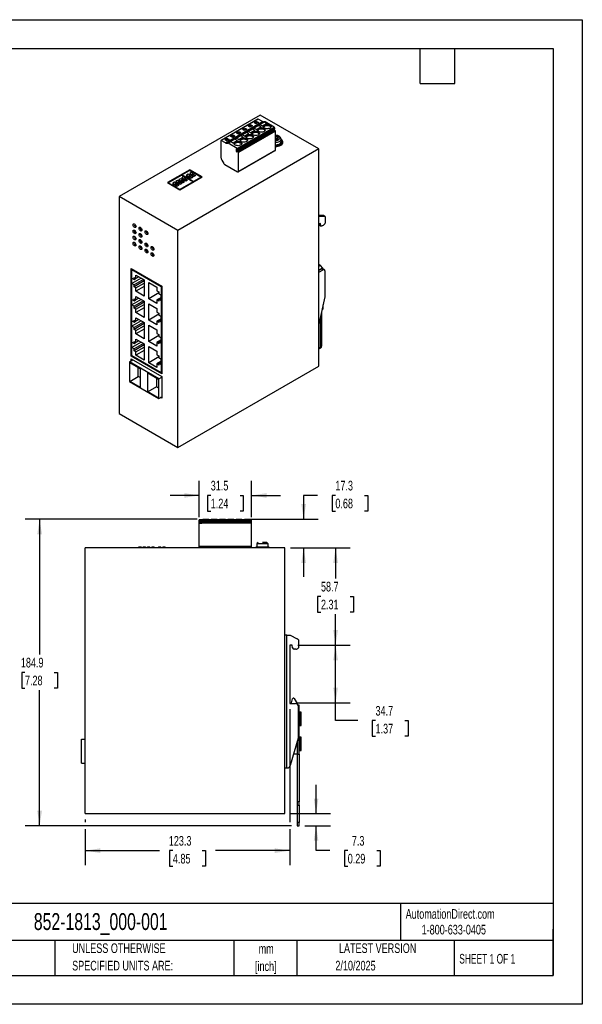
# Model space of a CAD drawing. Header units: millimetres. Extents: x 0 to 768, y 0 to 594.
# Tile 2 of 2: x 429 to 768, y 0 to 594. Entities that reach past the tile are written whole.
import ezdxf

# ---------------------------------------------------------------- set-up
doc = ezdxf.new("R2010")
doc.units = ezdxf.units.MM
doc.header["$LTSCALE"] = 2.75
doc.linetypes.add('CENTERX2', pattern=[20.32, 12.7, -2.54, 2.54, -2.54])
doc.layers.add('DIMENSIONS', color=140, linetype='Continuous', lineweight=25)
doc.layers.add('TEXT', color=140, linetype='Continuous', lineweight=25)
doc.styles.add('SLDTEXTSTYLE0', font='TXT', dxfattribs={"width": 0.7})
doc.styles.add('SLDTEXTSTYLE1', font='TXT', dxfattribs={"width": 0.65})
doc.dimstyles.new('SLDDIMSTYLE0', dxfattribs={"dimtxt": 5.934521, "dimasz": 9.0805, "dimexe": 0, "dimexo": 0.0625, "dimgap": 1.48363, "dimtad": 0, "dimtih": 1, "dimtoh": 1, "dimrnd": 1e-09, "dimzin": 12, "dimdsep": 46, "dimtxsty": 'SLDTEXTSTYLE0', "dimsah": 1, "dimcen": 0.09, "dimadec": 0, "dimazin": 3, "dimtfac": 1, "dimtofl": 0, "dimtmove": 0, "dimatfit": 3, "dimfxl": 0, "dimfrac": 2, "dimtolj": 1, "dimtzin": 12, "dimarcsym": 0})
doc.dimstyles.new('SLDDIMSTYLE3', dxfattribs={"dimtxt": 5.934521, "dimasz": 9.0805, "dimexe": 0, "dimexo": 0.0625, "dimgap": 1.48363, "dimtad": 0, "dimtih": 1, "dimtoh": 1, "dimrnd": 1e-09, "dimzin": 12, "dimdsep": 46, "dimtxsty": 'SLDTEXTSTYLE0', "dimsah": 1, "dimcen": 0.09, "dimadec": 0, "dimazin": 3, "dimtfac": 1, "dimtmove": 0, "dimatfit": 0, "dimfxl": 0, "dimfrac": 2, "dimtolj": 1, "dimtzin": 12, "dimarcsym": 0})

# ---------------------------------------------------------------- blocks, each defined once
blk = doc.blocks.new('SW_NOTE_0_1')
at = {"layer": 'TEXT', "color": 0, "linetype": 'CENTERX2', "lineweight": 18, "char_height": 5.821, "attachment_point": 2, "style": 'SLDTEXTSTYLE0'}
for s, insert in [('mm', (7.82, 7.5)), ('[inch]', (7.59, -3.01))]:
    blk.add_mtext(s, dxfattribs=dict(at, insert=insert))
blk = doc.blocks.new('SW_NOTE_0_2')
at = {"layer": 'TEXT', "color": 0, "linetype": 'CENTERX2', "lineweight": 18, "char_height": 5.8208, "attachment_point": 1, "style": 'SLDTEXTSTYLE0'}
for s, insert in [('UNLESS OTHERWISE', (0, 7.5)), ('SPECIFIED UNITS ARE:', (0, -3.01))]:
    blk.add_mtext(s, dxfattribs=dict(at, insert=insert))
blk = doc.blocks.new('_D_8')
at = {"layer": 'DIMENSIONS'}
for p, q in [((537.52, 293.68), (537.52, 315.58)), ((569.02, 293.78), (569.02, 315.58)), ((537.52, 306.85), (520.06, 306.85)), ((544.45, 306.85), (542.46, 306.85)), ((542.46, 306.85), (542.46, 297.42)), ((562.09, 306.85), (564.08, 306.85)), ((564.08, 306.85), (564.08, 297.42)), ((569.02, 306.85), (586.48, 306.85)), ((542.46, 297.42), (544.45, 297.42)), ((564.08, 297.42), (562.09, 297.42))]:
    blk.add_line(p, q, dxfattribs=at)
for points in [[(537.52, 306.85), (528.44, 308.25), (528.44, 305.45)], [(569.02, 306.85), (578.1, 305.45), (578.1, 308.25)]]:
    blk.add_solid(points, dxfattribs=at)
at = {"layer": 'DIMENSIONS', "char_height": 5.821, "attachment_point": 1, "style": 'SLDTEXTSTYLE0'}
for s, insert in [('31.5', (544.45, 315.68)), ('1.24', (544.45, 304.92))]:
    blk.add_mtext(s, dxfattribs=dict(at, insert=insert))
blk = doc.blocks.new('_D_9')
at = {"layer": 'DIMENSIONS'}
for p, q in [((536.28, 292.54), (432.59, 292.54)), ((441.32, 292.54), (441.32, 210.87)), ((432.5, 200.11), (430.51, 200.11)), ((430.51, 200.11), (430.51, 190.68)), ((450.14, 200.11), (452.13, 200.11)), ((452.13, 200.11), (452.13, 190.68)), ((430.51, 190.68), (432.5, 190.68)), ((452.13, 190.68), (450.14, 190.68)), ((441.32, 107.69), (441.32, 189.35)), ((593.03, 107.69), (432.59, 107.69))]:
    blk.add_line(p, q, dxfattribs=at)
for points in [[(441.32, 292.54), (439.92, 283.46), (442.72, 283.46)], [(441.32, 107.69), (442.72, 116.77), (439.92, 116.77)]]:
    blk.add_solid(points, dxfattribs=at)
at = {"layer": 'DIMENSIONS', "char_height": 5.821, "attachment_point": 1, "style": 'SLDTEXTSTYLE0'}
for s, insert in [('184.9', (430.03, 208.95)), ('7.28', (432.5, 198.19))]:
    blk.add_mtext(s, dxfattribs=dict(at, insert=insert))
blk = doc.blocks.new('_D_10')
at = {"layer": 'DIMENSIONS'}
for p, q in [((592.12, 177.9), (592.12, 109.78)), ((468.82, 111.5), (468.82, 109.78)), ((468.82, 105.59), (468.82, 83.94)), ((592.12, 105.59), (592.12, 83.94)), ((468.82, 92.67), (513.61, 92.67)), ((521.65, 92.67), (519.66, 92.67)), ((519.66, 92.67), (519.66, 83.24)), ((539.29, 92.67), (541.28, 92.67)), ((541.28, 92.67), (541.28, 83.24)), ((592.12, 92.67), (547.33, 92.67)), ((519.66, 83.24), (521.65, 83.24)), ((541.28, 83.24), (539.29, 83.24))]:
    blk.add_line(p, q, dxfattribs=at)
for points in [[(468.82, 92.67), (477.9, 91.27), (477.9, 94.07)], [(592.12, 92.67), (583.04, 94.07), (583.04, 91.27)]]:
    blk.add_solid(points, dxfattribs=at)
at = {"layer": 'DIMENSIONS', "char_height": 5.821, "attachment_point": 1, "style": 'SLDTEXTSTYLE0'}
for s, insert in [('123.3', (519.18, 101.5)), ('4.85', (521.65, 90.74))]:
    blk.add_mtext(s, dxfattribs=dict(at, insert=insert))
blk = doc.blocks.new('_D_11')
at = {"layer": 'DIMENSIONS'}
for p, q in [((607.93, 114.99), (607.93, 132.45)), ((592.61, 114.99), (616.66, 114.99)), ((601.21, 107.69), (616.66, 107.69)), ((607.93, 92.67), (607.93, 107.69)), ((616.3, 92.67), (607.93, 92.67)), ((627, 92.67), (625.01, 92.67)), ((625.01, 92.67), (625.01, 83.24)), ((644.63, 92.67), (646.63, 92.67)), ((646.63, 92.67), (646.63, 83.24)), ((625.01, 83.24), (627, 83.24)), ((646.63, 83.24), (644.63, 83.24))]:
    blk.add_line(p, q, dxfattribs=at)
for points in [[(607.93, 114.99), (609.33, 124.07), (606.54, 124.07)], [(607.93, 107.69), (606.54, 98.61), (609.33, 98.61)]]:
    blk.add_solid(points, dxfattribs=at)
at = {"layer": 'DIMENSIONS', "char_height": 5.821, "attachment_point": 1, "style": 'SLDTEXTSTYLE0'}
for s, insert in [('7.3', (629.47, 101.5)), ('0.29', (627, 90.74))]:
    blk.add_mtext(s, dxfattribs=dict(at, insert=insert))
blk = doc.blocks.new('_D_12')
at = {"layer": 'DIMENSIONS'}
for p, q in [((597.01, 216.59), (628.42, 216.59)), ((619.69, 181.89), (619.69, 216.59)), ((596.52, 181.89), (628.42, 181.89)), ((619.69, 171.08), (619.69, 181.89)), ((633.06, 171.08), (619.69, 171.08)), ((643.76, 171.08), (641.77, 171.08)), ((641.77, 171.08), (641.77, 161.65)), ((661.4, 171.08), (663.39, 171.08)), ((663.39, 171.08), (663.39, 161.65)), ((641.77, 161.65), (643.76, 161.65)), ((663.39, 161.65), (661.4, 161.65))]:
    blk.add_line(p, q, dxfattribs=at)
for points in [[(619.69, 216.59), (618.29, 207.51), (621.08, 207.51)], [(619.69, 181.89), (621.08, 190.97), (618.29, 190.97)]]:
    blk.add_solid(points, dxfattribs=at)
at = {"layer": 'DIMENSIONS', "char_height": 5.821, "attachment_point": 1, "style": 'SLDTEXTSTYLE0'}
for s, insert in [('34.7', (643.76, 179.91)), ('1.37', (643.76, 169.15))]:
    blk.add_mtext(s, dxfattribs=dict(at, insert=insert))
blk = doc.blocks.new('_D_13')
at = {"layer": 'DIMENSIONS'}
for p, q in [((592.61, 275.29), (628.42, 275.29)), ((619.69, 275.29), (619.69, 256.7)), ((610.87, 245.94), (608.88, 245.94)), ((608.88, 245.94), (608.88, 236.51)), ((628.5, 245.94), (630.5, 245.94)), ((630.5, 245.94), (630.5, 236.51)), ((608.88, 236.51), (610.87, 236.51)), ((619.69, 216.59), (619.69, 235.18)), ((630.5, 236.51), (628.5, 236.51)), ((597.01, 216.59), (628.42, 216.59))]:
    blk.add_line(p, q, dxfattribs=at)
for points in [[(619.69, 275.29), (618.29, 266.21), (621.08, 266.21)], [(619.69, 216.59), (621.08, 225.67), (618.29, 225.67)]]:
    blk.add_solid(points, dxfattribs=at)
at = {"layer": 'DIMENSIONS', "char_height": 5.821, "attachment_point": 1, "style": 'SLDTEXTSTYLE0'}
for s, insert in [('58.7', (610.87, 254.77)), ('2.31', (610.87, 244.01))]:
    blk.add_mtext(s, dxfattribs=dict(at, insert=insert))
blk = doc.blocks.new('_D_14')
at = {"layer": 'DIMENSIONS'}
for p, q in [((608.85, 306.85), (600.43, 306.85)), ((600.43, 306.85), (600.43, 292.54)), ((619.55, 306.85), (617.56, 306.85)), ((617.56, 306.85), (617.56, 297.42)), ((637.19, 306.85), (639.18, 306.85)), ((639.18, 306.85), (639.18, 297.42)), ((617.56, 297.42), (619.55, 297.42)), ((639.18, 297.42), (637.19, 297.42)), ((566.76, 292.54), (609.16, 292.54)), ((592.61, 275.29), (609.16, 275.29)), ((600.43, 275.29), (600.43, 257.83))]:
    blk.add_line(p, q, dxfattribs=at)
for points in [[(600.43, 292.54), (601.83, 301.62), (599.03, 301.62)], [(600.43, 275.29), (599.03, 266.21), (601.83, 266.21)]]:
    blk.add_solid(points, dxfattribs=at)
at = {"layer": 'DIMENSIONS', "char_height": 5.821, "attachment_point": 1, "style": 'SLDTEXTSTYLE0'}
for s, insert in [('17.3', (619.55, 315.68)), ('0.68', (619.55, 304.92))]:
    blk.add_mtext(s, dxfattribs=dict(at, insert=insert))

msp = doc.modelspace()

# ---------------------------------------------------------------- linework, layer by layer
at = {"color": 7, "linetype": 'Continuous'}
for p, q in [((0.007, 593.732), (768.357, 593.732)), ((768.357, 593.732), (768.357, 0.007)), ((768.357, 0.007), (0.007, 0.007))]:
    msp.add_line(p, q, dxfattribs=at)
for p, q in [((574.294, 536.188), (489.229, 487.082)), ((609.649, 515.778), (574.294, 536.188)), ((572.921, 533.71), (550.647, 520.852)), ((573.021, 533.701), (550.747, 520.842)), ((553.271, 519.385), (575.545, 532.244)), ((576.246, 532.054), (553.972, 519.195)), ((561.46, 516.699), (582.673, 528.945)), ((568.177, 528.863), (567.47, 529.272)), ((569.662, 529.721), (568.177, 528.863)), ((568.955, 530.129), (569.662, 529.721)), ((568.955, 530.129), (568.955, 529.312)), ((573.127, 529.843), (570.652, 528.414)), ((571.713, 530.904), (571.006, 531.313)), ((573.198, 531.762), (571.713, 530.904)), ((572.066, 527.598), (574.541, 529.027)), ((574.541, 528.945), (572.066, 527.516)), ((572.491, 532.17), (573.198, 531.762)), ((572.491, 532.17), (572.491, 531.353)), ((575.545, 532.244), (573.021, 533.701)), ((574.541, 529.027), (573.127, 529.843)), ((574.188, 530.455), (573.128, 529.843)), ((573.256, 529.769), (574.246, 530.34)), ((576.663, 531.884), (574.188, 530.455)), ((574.188, 530.455), (575.602, 529.639)), ((574.188, 530.455), (574.188, 530.368)), ((575.602, 529.557), (574.246, 530.34)), ((574.541, 529.027), (574.541, 528.945)), ((575.602, 529.639), (578.077, 531.068)), ((578.077, 530.986), (575.602, 529.557)), ((575.602, 529.639), (575.602, 529.557)), ((577.076, 532.122), (576.246, 532.054)), ((577.076, 532.122), (576.663, 531.884)), ((578.077, 531.068), (576.663, 531.884)), ((576.792, 531.81), (577.252, 532.075)), ((582.673, 528.945), (577.252, 532.075)), ((578.077, 531.068), (578.077, 530.986)), ((557.571, 522.74), (556.864, 523.148)), ((559.056, 523.598), (557.571, 522.74)), ((558.349, 524.006), (559.056, 523.598)), ((558.349, 524.006), (558.349, 523.189)), ((562.521, 523.72), (560.046, 522.291)), ((561.106, 524.781), (560.399, 525.19)), ((561, 514.841), (582.213, 527.087)), ((582.284, 526.965), (561.071, 514.719)), ((562.591, 525.639), (561.106, 524.781)), ((582.658, 527.174), (561.445, 514.928)), ((561.46, 521.475), (563.935, 522.904)), ((563.935, 522.822), (561.46, 521.393)), ((582.708, 527.169), (561.495, 514.923)), ((561.793, 515.428), (583.006, 527.675)), ((561.813, 516.087), (583.027, 528.333)), ((561.813, 515.474), (583.027, 527.72)), ((561.884, 526.047), (562.591, 525.639)), ((561.884, 526.047), (561.884, 525.23)), ((583.345, 526.802), (562.132, 514.556)), ((583.486, 526.557), (562.273, 514.311)), ((563.581, 524.332), (562.521, 523.72)), ((563.935, 522.904), (562.521, 523.72)), ((562.65, 523.646), (563.64, 524.217)), ((566.056, 525.761), (563.581, 524.332)), ((563.581, 524.332), (563.581, 524.245)), ((563.581, 524.332), (564.995, 523.516)), ((564.995, 523.434), (563.64, 524.217)), ((564.642, 526.822), (563.935, 527.231)), ((563.935, 522.904), (563.935, 522.822)), ((566.127, 527.68), (564.642, 526.822)), ((564.995, 523.516), (567.47, 524.945)), ((567.47, 524.863), (564.995, 523.434)), ((564.995, 523.516), (564.995, 523.434)), ((565.42, 528.088), (566.127, 527.68)), ((565.42, 528.088), (565.42, 527.271)), ((567.117, 526.373), (566.056, 525.761)), ((567.47, 524.945), (566.056, 525.761)), ((566.185, 525.687), (567.175, 526.258)), ((569.592, 527.802), (567.117, 526.373)), ((567.117, 526.373), (568.531, 525.557)), ((567.117, 526.373), (567.117, 526.286)), ((568.531, 525.475), (567.175, 526.258)), ((567.47, 524.945), (567.47, 524.863)), ((568.531, 525.557), (571.006, 526.986)), ((571.006, 526.904), (568.531, 525.475)), ((568.531, 525.557), (568.531, 525.475)), ((570.652, 528.414), (569.592, 527.802)), ((571.006, 526.986), (569.592, 527.802)), ((569.721, 527.728), (570.711, 528.299)), ((570.652, 528.414), (570.652, 528.327)), ((570.652, 528.414), (572.066, 527.598)), ((572.066, 527.516), (570.711, 528.299)), ((571.006, 526.986), (571.006, 526.904)), ((572.066, 527.598), (572.066, 527.516)), ((582.213, 527.087), (582.213, 527.217)), ((582.29, 526.962), (582.284, 526.965)), ((583.345, 526.802), (582.708, 527.169)), ((583.027, 527.72), (583.027, 528.333)), ((583.486, 515.125), (583.486, 526.557)), ((584.724, 523.514), (583.486, 522.8)), ((584.193, 522.392), (585.431, 523.106)), ((585.431, 523.106), (584.724, 523.514)), ((584.724, 523.514), (584.724, 522.698)), ((550.606, 520.76), (550.606, 510.728)), ((553.271, 519.385), (550.747, 520.842)), ((554.035, 520.699), (553.328, 521.107)), ((553.972, 519.195), (554.802, 519.264)), ((555.52, 521.557), (554.035, 520.699)), ((556.51, 520.25), (554.802, 519.264)), ((554.813, 521.965), (555.52, 521.557)), ((554.813, 521.965), (554.813, 521.148)), ((556.569, 520.135), (554.978, 519.216)), ((560.364, 516.107), (554.978, 519.216)), ((558.985, 521.679), (556.51, 520.25)), ((556.51, 520.25), (557.924, 519.434)), ((556.51, 520.163), (556.51, 520.25)), ((557.924, 519.352), (556.569, 520.135)), ((557.924, 519.434), (560.399, 520.863)), ((560.399, 520.781), (557.924, 519.352)), ((557.924, 519.434), (557.924, 519.352)), ((560.046, 522.291), (558.985, 521.679)), ((560.399, 520.863), (558.985, 521.679)), ((560.104, 522.176), (559.114, 521.604)), ((560.046, 522.291), (560.046, 522.204)), ((560.046, 522.291), (561.46, 521.475)), ((561.46, 521.393), (560.104, 522.176)), ((560.364, 516.107), (561.425, 516.719)), ((560.399, 520.863), (560.399, 520.781)), ((561.46, 516.699), (561.425, 516.719)), ((561.46, 521.475), (561.46, 521.393)), ((584.193, 522.391), (583.486, 521.983)), ((583.486, 521.983), (584.724, 521.269)), ((585.431, 521.677), (584.193, 522.392)), ((584.193, 522.392), (584.193, 521.575)), ((584.724, 521.269), (585.431, 521.677)), ((586.836, 520.187), (586.836, 521.738)), ((587.486, 519.044), (587.486, 520.187)), ((609.649, 515.778), (524.584, 466.671)), ((559.869, 515.821), (559.94, 515.862)), ((559.869, 514.188), (559.869, 515.821)), ((560.93, 514.8), (559.869, 514.188)), ((559.94, 515.862), (560.364, 515.617)), ((561, 514.678), (559.94, 514.066)), ((560.364, 513.821), (559.94, 514.066)), ((560.435, 513.862), (560.364, 513.821)), ((560.435, 515.495), (560.435, 515.127)), ((560.435, 514.147), (560.435, 513.862)), ((561.516, 514.806), (560.455, 514.193)), ((560.505, 515.005), (560.647, 514.923)), ((560.505, 514.188), (561.566, 514.801)), ((561.071, 513.862), (560.505, 514.188)), ((560.697, 514.918), (561.757, 515.531)), ((560.717, 515.495), (561.778, 516.107)), ((561.778, 515.576), (560.717, 514.964)), ((560.717, 514.964), (560.717, 515.495)), ((560.93, 515.053), (560.93, 514.8)), ((561, 515.093), (561, 514.841)), ((561, 514.678), (561.148, 514.593)), ((561.047, 501.901), (583.321, 514.759)), ((561.071, 514.719), (561.218, 514.634)), ((562.132, 514.474), (561.071, 513.862)), ((583.486, 515.125), (561.212, 502.267)), ((562.273, 514.229), (561.212, 513.617)), ((561.212, 502.267), (561.212, 513.617)), ((561.425, 514.753), (561.425, 514.882)), ((561.495, 514.923), (562.132, 514.556)), ((561.566, 514.801), (562.132, 514.474)), ((561.743, 515.433), (561.666, 515.478)), ((561.778, 516.107), (561.778, 515.576)), ((561.813, 515.474), (561.813, 516.087)), ((562.273, 514.311), (562.273, 514.229)), ((609.649, 384.887), (609.649, 515.778)), ((551.147, 508.945), (552.269, 507.051)), ((552.857, 506.437), (560.647, 501.94)), ((531.797, 503.165), (518.468, 495.47)), ((518.786, 495.327), (526.918, 500.022)), ((525.892, 491.184), (539.221, 498.879)), ((526.918, 500.022), (533.918, 495.98)), ((527.059, 500.103), (531.62, 502.736)), ((527.059, 499.94), (527.059, 500.103)), ((534.059, 496.062), (527.059, 500.103)), ((528.049, 498.92), (527.059, 498.348)), ((529.18, 498.266), (528.049, 498.92)), ((529.817, 499.45), (529.923, 499.511)), ((532.292, 498.021), (529.817, 499.45)), ((530.913, 500.573), (529.923, 500.001)), ((529.923, 500.001), (529.923, 499.389)), ((529.923, 500.001), (531.054, 499.348)), ((532.044, 499.92), (530.913, 500.573)), ((531.054, 499.348), (532.044, 499.92)), ((531.054, 499.348), (531.054, 498.736)), ((531.62, 502.736), (538.62, 498.695)), ((531.62, 500.491), (531.761, 500.573)), ((534.095, 499.062), (531.62, 500.491)), ((532.751, 501.634), (531.761, 501.063)), ((531.761, 501.063), (531.761, 500.409)), ((531.761, 501.063), (532.893, 500.409)), ((539.221, 498.879), (531.797, 503.165)), ((531.797, 502.634), (531.797, 503.165)), ((532.044, 498.164), (532.044, 499.92)), ((532.044, 499.47), (533.423, 498.674)), ((533.883, 500.981), (532.751, 501.634)), ((532.893, 500.409), (533.883, 500.981)), ((532.893, 500.409), (532.893, 499.756)), ((533.883, 499.185), (533.883, 500.981)), ((533.883, 500.491), (535.226, 499.715)), ((535.226, 499.715), (534.095, 499.062)), ((518.468, 495.47), (525.892, 491.184)), ((518.786, 495.286), (518.786, 495.327)), ((525.786, 491.286), (518.786, 495.327)), ((522.534, 495.736), (521.544, 495.164)), ((521.544, 495.164), (521.544, 494.592)), ((521.544, 495.164), (522.675, 494.511)), ((522.675, 493.939), (521.544, 494.592)), ((523.665, 495.082), (522.534, 495.736)), ((522.675, 494.511), (523.665, 495.082)), ((522.675, 493.939), (522.675, 494.511)), ((522.746, 493.98), (522.675, 493.939)), ((524.019, 493.245), (522.746, 493.98)), ((523.347, 495.715), (523.382, 495.735)), ((523.382, 495.695), (523.347, 495.715)), ((524.372, 496.797), (523.382, 496.225)), ((523.382, 496.225), (524.514, 495.572)), ((523.382, 496.225), (523.382, 495.654)), ((524.514, 495.001), (523.382, 495.654)), ((523.665, 495.082), (523.665, 493.449)), ((523.665, 494.756), (525.15, 493.899)), ((525.15, 493.899), (524.019, 493.245)), ((525.503, 496.144), (524.372, 496.797)), ((524.514, 495.572), (525.503, 496.144)), ((524.514, 495.001), (524.514, 495.572)), ((524.549, 495.021), (524.514, 495.001)), ((525.822, 494.286), (524.549, 495.021)), ((525.115, 496.736), (525.221, 496.797)), ((527.589, 495.307), (525.115, 496.736)), ((526.211, 497.858), (525.221, 497.287)), ((525.221, 497.287), (526.352, 496.634)), ((525.221, 497.287), (525.221, 496.674)), ((525.503, 496.144), (525.503, 494.47)), ((525.503, 495.776), (526.953, 494.939)), ((533.918, 495.98), (525.786, 491.286)), ((526.953, 494.939), (525.822, 494.286)), ((527.342, 497.205), (526.211, 497.858)), ((526.352, 496.634), (527.342, 497.205)), ((526.352, 496.634), (526.352, 496.021)), ((526.918, 497.776), (527.059, 497.858)), ((529.393, 496.348), (526.918, 497.776)), ((527.059, 498.348), (527.059, 497.695)), ((527.059, 498.348), (528.19, 497.695)), ((527.342, 495.45), (527.342, 497.205)), ((527.342, 496.756), (528.721, 495.96)), ((528.721, 495.96), (527.589, 495.307)), ((528.19, 497.695), (529.18, 498.266)), ((528.19, 497.695), (528.19, 497.042)), ((529.18, 496.47), (529.18, 498.266)), ((529.18, 497.776), (530.524, 497.001)), ((530.524, 497.001), (529.393, 496.348)), ((533.423, 498.674), (532.292, 498.021)), ((533.918, 495.98), (533.918, 495.817)), ((538.62, 498.695), (534.059, 496.062)), ((534.059, 495.899), (534.059, 496.062)), ((538.62, 498.695), (538.62, 498.532)), ((524.584, 466.671), (489.229, 487.082)), ((489.229, 487.082), (489.229, 356.19)), ((525.786, 491.245), (525.786, 491.286)), ((611.988, 475.733), (609.649, 475.759)), ((609.649, 475.359), (609.791, 475.277)), ((609.649, 475.196), (609.791, 475.277)), ((609.791, 475.277), (612.837, 475.244)), ((611.988, 475.733), (612.837, 475.244)), ((613.195, 475.15), (612.346, 475.64)), ((613.326, 475.051), (613.326, 471.031)), ((610.639, 470.868), (609.649, 470.297)), ((609.94, 470.465), (609.999, 470.112)), ((609.999, 470.112), (610.848, 469.622)), ((610.196, 469.789), (611.044, 469.3)), ((610.848, 469.622), (610.639, 470.868)), ((612.195, 469.725), (611.544, 469.349)), ((524.584, 335.78), (524.584, 466.671)), ((610.43, 445.6), (609.649, 446.051)), ((610.479, 445.557), (611.806, 443.871)), ((496.583, 443.683), (515.038, 433.029)), ((496.583, 390.894), (496.583, 443.683)), ((496.83, 443.009), (497.29, 443.275)), ((496.83, 443.009), (514.579, 432.763)), ((496.83, 391.037), (496.83, 443.009)), ((499.376, 439.662), (504.29, 436.825)), ((499.376, 437.58), (499.376, 439.662)), ((609.649, 445.202), (609.841, 445.091)), ((609.649, 444.254), (609.841, 445.091)), ((611.276, 443.473), (609.649, 442.534)), ((609.649, 441.554), (612.124, 442.983)), ((611.276, 443.473), (612.124, 442.983)), ((611.806, 444.065), (611.527, 444.226)), ((611.806, 443.871), (611.806, 443.615)), ((612.874, 443.057), (612.025, 443.547)), ((612.157, 443.471), (612.157, 443.575)), ((613.185, 442.371), (613.185, 426.611)), ((496.972, 437.824), (498.209, 437.11)), ((496.972, 434.558), (496.972, 437.824)), ((502.594, 437.804), (496.972, 434.558)), ((498.209, 433.844), (496.972, 434.558)), ((498.209, 438.253), (499.376, 437.58)), ((498.209, 437.11), (498.209, 438.253)), ((498.209, 437.11), (499.199, 437.682)), ((503.832, 437.09), (498.209, 433.844)), ((504.29, 436.211), (498.209, 432.701)), ((498.209, 432.701), (498.209, 433.844)), ((501.179, 438.621), (499.376, 437.58)), ((499.376, 432.027), (504.29, 434.864)), ((504.29, 436.825), (504.29, 427.108)), ((507.119, 435.192), (512.033, 432.355)), ((507.119, 425.475), (507.119, 435.192)), ((499.376, 432.027), (498.209, 432.701)), ((504.29, 432.782), (499.376, 429.945)), ((499.376, 429.945), (499.376, 432.027)), ((504.29, 427.108), (499.376, 429.945)), ((513.2, 428.986), (507.119, 425.475)), ((512.033, 432.355), (512.033, 430.273)), ((512.033, 430.273), (513.2, 429.599)), ((513.2, 429.599), (513.2, 428.456)), ((513.2, 428.456), (514.437, 427.742)), ((514.437, 427.742), (514.437, 424.476)), ((515.038, 433.029), (514.579, 432.763)), ((514.579, 432.763), (514.579, 380.791)), ((515.038, 433.029), (515.038, 380.24)), ((496.972, 424.964), (498.209, 424.25)), ((496.972, 421.698), (496.972, 424.964)), ((502.594, 424.943), (496.972, 421.698)), ((498.209, 420.983), (496.972, 421.698)), ((498.209, 425.393), (499.376, 424.719)), ((498.209, 424.25), (498.209, 425.393)), ((498.209, 424.25), (499.199, 424.821)), ((503.832, 424.229), (498.209, 420.983)), ((504.29, 423.351), (498.209, 419.84)), ((499.376, 426.801), (504.29, 423.964)), ((499.376, 424.719), (499.376, 426.801)), ((501.179, 425.76), (499.376, 424.719)), ((499.376, 419.167), (504.29, 422.004)), ((504.29, 423.964), (504.29, 414.247)), ((512.033, 422.638), (507.119, 425.475)), ((507.119, 422.331), (512.033, 419.494)), ((507.119, 412.615), (507.119, 422.331)), ((514.437, 426.108), (512.033, 424.72)), ((512.033, 424.72), (512.033, 422.638)), ((513.2, 424.047), (512.033, 424.72)), ((513.2, 425.19), (514.437, 425.904)), ((513.2, 425.19), (513.2, 424.047)), ((514.437, 424.476), (513.2, 425.19)), ((613.185, 426.611), (609.829, 411.159)), ((612.157, 419.405), (612.157, 421.881)), ((498.209, 419.84), (498.209, 420.983)), ((499.376, 419.167), (498.209, 419.84)), ((504.29, 419.922), (499.376, 417.084)), ((499.376, 417.084), (499.376, 419.167)), ((504.29, 414.247), (499.376, 417.084)), ((513.2, 416.125), (507.119, 412.615)), ((512.033, 419.494), (512.033, 417.412)), ((512.033, 417.412), (513.2, 416.739)), ((513.2, 416.739), (513.2, 415.596)), ((611.24, 417.658), (611.24, 396.828)), ((611.806, 418.915), (611.471, 418.722)), ((611.806, 420.262), (611.806, 418.915)), ((496.972, 412.103), (498.209, 411.389)), ((496.972, 408.837), (496.972, 412.103)), ((502.594, 412.083), (496.972, 408.837)), ((498.209, 412.532), (499.376, 411.859)), ((498.209, 411.389), (498.209, 412.532)), ((498.209, 411.389), (499.199, 411.961)), ((503.832, 411.369), (498.209, 408.123)), ((504.29, 410.49), (498.209, 406.98)), ((499.376, 413.941), (504.29, 411.104)), ((499.376, 411.859), (499.376, 413.941)), ((501.179, 412.9), (499.376, 411.859)), ((504.29, 411.104), (504.29, 401.387)), ((512.033, 409.778), (507.119, 412.615)), ((514.437, 413.248), (512.033, 411.86)), ((512.033, 411.86), (512.033, 409.778)), ((513.2, 411.186), (512.033, 411.86)), ((513.2, 415.596), (514.437, 414.881)), ((513.2, 412.329), (514.437, 413.044)), ((513.2, 412.329), (513.2, 411.186)), ((514.437, 411.615), (513.2, 412.329)), ((514.437, 414.881), (514.437, 411.615)), ((610.392, 413.751), (610.392, 396.338)), ((498.209, 408.123), (496.972, 408.837)), ((498.209, 406.98), (498.209, 408.123)), ((499.376, 406.306), (498.209, 406.98)), ((499.376, 406.306), (504.29, 409.143)), ((504.29, 407.061), (499.376, 404.224)), ((499.376, 404.224), (499.376, 406.306)), ((504.29, 401.387), (499.376, 404.224)), ((507.119, 409.471), (512.033, 406.634)), ((507.119, 399.754), (507.119, 409.471)), ((512.033, 406.634), (512.033, 404.552)), ((512.033, 404.552), (513.2, 403.878)), ((513.2, 403.878), (513.2, 402.735)), ((496.972, 399.243), (498.209, 398.528)), ((496.972, 395.977), (496.972, 399.243)), ((502.594, 399.222), (496.972, 395.977)), ((498.209, 399.672), (499.376, 398.998)), ((498.209, 398.528), (498.209, 399.672)), ((498.209, 398.528), (499.199, 399.1)), ((503.832, 398.508), (498.209, 395.262)), ((499.376, 401.08), (504.29, 398.243)), ((499.376, 398.998), (499.376, 401.08)), ((501.179, 400.039), (499.376, 398.998)), ((504.29, 398.243), (504.29, 388.526)), ((513.2, 403.265), (507.119, 399.754)), ((512.033, 396.917), (507.119, 399.754)), ((514.437, 400.387), (512.033, 398.999)), ((512.033, 398.999), (512.033, 396.917)), ((513.2, 398.326), (512.033, 398.999)), ((513.2, 402.735), (514.437, 402.021)), ((513.2, 399.469), (514.437, 400.183)), ((513.2, 399.469), (513.2, 398.326)), ((514.437, 398.755), (513.2, 399.469)), ((514.437, 402.021), (514.437, 398.755)), ((498.209, 395.262), (496.972, 395.977)), ((504.29, 397.63), (498.209, 394.119)), ((498.209, 394.119), (498.209, 395.262)), ((499.376, 393.446), (498.209, 394.119)), ((499.376, 393.446), (504.29, 396.283)), ((504.29, 394.2), (499.376, 391.363)), ((499.376, 391.363), (499.376, 393.446)), ((507.119, 396.61), (512.033, 393.773)), ((507.119, 386.894), (507.119, 396.61)), ((512.033, 393.773), (512.033, 391.691)), ((609.977, 395.422), (610.826, 395.912)), ((611.24, 396.828), (610.392, 396.338)), ((495.451, 387.342), (497.573, 388.567)), ((495.451, 387.342), (495.451, 375.502)), ((513.129, 377.137), (495.451, 387.342)), ((495.628, 387.036), (501.992, 383.362)), ((495.628, 375.604), (495.628, 387.036)), ((496.477, 389.199), (515.003, 378.504)), ((496.477, 387.934), (496.477, 389.199)), ((496.83, 391.037), (496.583, 390.894)), ((515.038, 380.24), (496.583, 390.894)), ((514.579, 380.791), (496.83, 391.037)), ((504.29, 388.526), (499.376, 391.363)), ((513.2, 390.404), (507.119, 386.894)), ((512.033, 384.057), (507.119, 386.894)), ((512.033, 391.691), (513.2, 391.018)), ((514.437, 387.527), (512.033, 386.139)), ((512.033, 386.139), (512.033, 384.057)), ((513.2, 385.465), (512.033, 386.139)), ((513.2, 391.018), (513.2, 389.875)), ((513.2, 389.875), (514.437, 389.16)), ((513.2, 386.608), (514.437, 387.323)), ((513.2, 386.608), (513.2, 385.465)), ((514.437, 385.894), (513.2, 386.608)), ((514.437, 389.16), (514.437, 385.894)), ((500.79, 378.584), (500.79, 384.056)), ((501.992, 383.362), (501.992, 371.93)), ((506.588, 380.709), (512.952, 377.035)), ((506.588, 369.277), (506.588, 380.709)), ((515.038, 381.056), (514.579, 380.791)), ((524.584, 335.78), (609.649, 384.887)), ((495.451, 375.502), (513.129, 365.297)), ((495.628, 375.604), (500.79, 378.584)), ((501.992, 371.93), (495.628, 375.604)), ((501.992, 377.89), (500.79, 378.584)), ((511.75, 377.729), (511.75, 372.257)), ((512.952, 377.035), (512.952, 365.603)), ((513.129, 377.137), (515.003, 378.219)), ((513.129, 365.297), (513.129, 377.137)), ((515.003, 378.504), (515.003, 365.481)), ((511.75, 372.257), (506.588, 369.277)), ((512.952, 365.603), (506.588, 369.277)), ((512.952, 371.563), (511.75, 372.257)), ((513.129, 365.297), (515.003, 366.379)), ((515.003, 365.481), (514.225, 365.93)), ((489.229, 356.19), (524.584, 335.78)), ((537.52, 292.439), (539.02, 292.439)), ((537.52, 292.439), (537.52, 291.939)), ((537.52, 291.939), (539.02, 291.939)), ((537.52, 291.289), (537.52, 291.939)), ((539.02, 291.289), (537.52, 291.289)), ((537.52, 291.289), (537.52, 291.189)), ((537.52, 291.189), (539.02, 291.189)), ((537.52, 290.189), (537.52, 291.189)), ((539.02, 292.439), (569.02, 292.439)), ((539.02, 292.439), (539.02, 291.939)), ((539.02, 291.939), (569.02, 291.939)), ((539.02, 291.189), (539.02, 291.939)), ((539.02, 291.189), (569.02, 291.189)), ((539.02, 291.189), (539.02, 291.089)), ((539.02, 291.089), (569.02, 291.089)), ((539.02, 291.089), (539.02, 290.289)), ((539.77, 292.539), (539.77, 292.439)), ((539.77, 292.539), (543.27, 292.539)), ((543.27, 292.539), (543.27, 292.439)), ((544.77, 292.539), (544.77, 292.439)), ((544.77, 292.539), (548.27, 292.539)), ((548.27, 292.539), (548.27, 292.439)), ((549.77, 292.539), (549.77, 292.439)), ((549.77, 292.539), (553.27, 292.539)), ((553.27, 292.539), (553.27, 292.439)), ((554.77, 292.539), (554.77, 292.439)), ((554.77, 292.539), (558.27, 292.539)), ((558.27, 292.539), (558.27, 292.439)), ((559.77, 292.539), (559.77, 292.439)), ((559.77, 292.539), (563.27, 292.539)), ((563.27, 292.539), (563.27, 292.439)), ((564.77, 292.539), (564.77, 292.439)), ((564.77, 292.539), (568.27, 292.539)), ((568.27, 292.539), (568.27, 292.439)), ((569.02, 291.939), (569.02, 292.439)), ((569.02, 291.189), (569.02, 291.939)), ((569.02, 291.089), (569.02, 291.189)), ((569.02, 290.289), (569.02, 291.089)), ((539.02, 290.189), (537.52, 290.189)), ((537.52, 290.189), (537.52, 289.989)), ((537.52, 276.089), (537.52, 289.989)), ((539.02, 289.989), (537.52, 289.989)), ((539.02, 290.089), (539.02, 290.289)), ((569.02, 290.289), (539.02, 290.289)), ((539.02, 290.089), (539.02, 289.989)), ((569.02, 290.089), (539.02, 290.089)), ((569.02, 290.089), (569.02, 290.289)), ((569.02, 276.089), (569.02, 290.089)), ((468.82, 114.989), (468.82, 275.289)), ((589.12, 275.289), (468.82, 275.289)), ((501.07, 275.289), (501.07, 275.789)), ((501.07, 275.789), (502.47, 275.789)), ((502.47, 275.789), (502.47, 275.289)), ((503.67, 275.289), (503.67, 275.789)), ((503.67, 275.789), (505.07, 275.789)), ((505.07, 275.789), (505.07, 275.289)), ((506.27, 275.789), (506.27, 275.289)), ((506.27, 275.789), (507.67, 275.789)), ((507.67, 275.289), (507.67, 275.789)), ((508.87, 275.789), (508.87, 275.289)), ((508.87, 275.789), (510.27, 275.789)), ((510.27, 275.289), (510.27, 275.789)), ((512.92, 275.789), (512.92, 275.289)), ((512.92, 275.789), (514.32, 275.789)), ((514.32, 275.289), (514.32, 275.789)), ((515.52, 275.789), (515.52, 275.289)), ((515.52, 275.789), (516.92, 275.789)), ((516.92, 275.289), (516.92, 275.789)), ((537.52, 275.289), (537.52, 276.089)), ((569.02, 276.089), (537.52, 276.089)), ((569.02, 275.289), (569.02, 276.089)), ((571.62, 275.689), (571.62, 275.289)), ((575.62, 275.689), (571.62, 275.689)), ((572.27, 277.589), (572.27, 275.689)), ((575.62, 277.589), (572.27, 277.589)), ((578.17, 278.389), (575.62, 278.389)), ((578.97, 277.589), (575.62, 277.589)), ((579.62, 275.689), (575.62, 275.689)), ((578.97, 275.689), (578.97, 277.589)), ((579.62, 275.289), (579.62, 275.689)), ((589.12, 114.989), (589.12, 275.289)), ((590.32, 222.589), (589.12, 222.589)), ((590.32, 142.589), (590.32, 222.589)), ((590.32, 222.589), (592.32, 222.589)), ((592.32, 222.589), (596.628, 220.394)), ((597.32, 219.812), (597.32, 214.889)), ((593.52, 216.589), (592.12, 216.589)), ((592.12, 216.589), (592.12, 181.389)), ((593.815, 214.915), (593.52, 216.589)), ((595.72, 214.089), (594.8, 214.089)), ((593.025, 181.889), (593.742, 184.235)), ((594.644, 184.354), (596.52, 181.351)), ((592.12, 181.889), (593.025, 181.889)), ((592.12, 181.389), (595.62, 181.389)), ((596.52, 181.351), (596.52, 181.089)), ((597.72, 180.389), (597.034, 180.389)), ((597.12, 179.889), (597.12, 160.589)), ((597.72, 150.789), (597.72, 180.389)), ((598.12, 174.689), (597.72, 174.689)), ((598.92, 176.089), (598.12, 176.089)), ((598.12, 176.089), (598.12, 172.089)), ((598.92, 172.089), (598.92, 176.089)), ((597.72, 169.489), (598.12, 169.489)), ((598.12, 172.089), (598.12, 168.089)), ((598.12, 168.089), (598.92, 168.089)), ((598.92, 168.089), (598.92, 172.089)), ((597.12, 160.589), (592.374, 144.037)), ((598.92, 161.089), (598.12, 161.089)), ((598.12, 161.089), (598.12, 157.089)), ((598.92, 157.089), (598.92, 161.089)), ((466.52, 145.339), (466.52, 159.839)), ((466.52, 159.839), (468.82, 159.839)), ((596.52, 158.496), (596.52, 150.789)), ((598.12, 159.689), (597.72, 159.689)), ((597.72, 154.489), (598.12, 154.489)), ((598.12, 157.089), (598.12, 153.089)), ((598.92, 153.089), (598.92, 157.089)), ((596.52, 150.789), (594.31, 150.789)), ((596.52, 150.789), (597.72, 150.789)), ((596.52, 150.789), (596.52, 122.139)), ((597.72, 150.789), (597.72, 122.139)), ((598.12, 153.089), (598.92, 153.089)), ((466.52, 145.339), (468.82, 145.339)), ((589.12, 142.589), (590.32, 142.589)), ((590.452, 142.589), (590.32, 142.589)), ((597.72, 122.139), (596.52, 122.139)), ((596.52, 122.139), (596.52, 120.139)), ((596.52, 120.139), (597.72, 120.139)), ((596.52, 120.139), (596.52, 109.689)), ((597.72, 120.139), (597.72, 122.139)), ((597.72, 120.139), (597.72, 109.689)), ((468.82, 114.989), (589.12, 114.989)), ((597.72, 109.689), (596.52, 109.689)), ((596.52, 109.689), (596.52, 107.689)), ((596.52, 107.689), (597.72, 107.689)), ((597.72, 107.689), (597.72, 109.689))]:
    msp.add_line(p, q)
at = {"flags": 128}
for points in [[(567.47, 529.272), (567.243, 529.468), (567.163, 529.7), (567.243, 529.932), (567.47, 530.129), (567.811, 530.26), (568.213, 530.306), (568.615, 530.26), (568.955, 530.129)], [(571.006, 531.313), (570.778, 531.509), (570.698, 531.741), (570.778, 531.973), (571.006, 532.17), (571.346, 532.301), (571.748, 532.347), (572.15, 532.301), (572.491, 532.17)], [(573.375, 526.312), (572.996, 526.6), (572.766, 526.937), (572.702, 527.296), (572.809, 527.653), (573.078, 527.979), (573.489, 528.252), (574.013, 528.45), (574.61, 528.56), (575.236, 528.572), (575.845, 528.486), (576.391, 528.309), (576.834, 528.053), (577.141, 527.738), (577.289, 527.387), (577.268, 527.025), (577.078, 526.681), (576.735, 526.378), (576.262, 526.141), (575.697, 525.986), (575.079, 525.924), (574.456, 525.961), (573.874, 526.094), (573.375, 526.312)], [(576.91, 528.353), (576.532, 528.641), (576.302, 528.978), (576.238, 529.337), (576.344, 529.694), (576.613, 530.02), (577.025, 530.293), (577.549, 530.491), (578.146, 530.601), (578.772, 530.613), (579.38, 530.527), (579.926, 530.35), (580.369, 530.094), (580.676, 529.779), (580.824, 529.428), (580.803, 529.066), (580.614, 528.722), (580.27, 528.419), (579.798, 528.182), (579.232, 528.027), (578.615, 527.965), (577.992, 528.002), (577.409, 528.135), (576.91, 528.353)], [(580.725, 528.884), (580.676, 528.963), (580.369, 529.278), (579.926, 529.534), (579.38, 529.711), (578.772, 529.796), (578.146, 529.784), (577.549, 529.675), (577.025, 529.476), (576.613, 529.204), (576.348, 528.884)], [(556.864, 523.148), (556.636, 523.345), (556.556, 523.577), (556.636, 523.809), (556.864, 524.006), (557.204, 524.137), (557.606, 524.183), (558.008, 524.137), (558.349, 524.006)], [(560.399, 525.19), (560.172, 525.386), (560.092, 525.618), (560.172, 525.85), (560.399, 526.047), (560.74, 526.178), (561.142, 526.224), (561.543, 526.178), (561.884, 526.047)], [(563.935, 527.231), (563.707, 527.427), (563.627, 527.659), (563.707, 527.891), (563.935, 528.088), (564.275, 528.219), (564.677, 528.265), (565.079, 528.219), (565.42, 528.088)], [(566.304, 522.23), (565.925, 522.518), (565.695, 522.855), (565.631, 523.214), (565.738, 523.571), (566.007, 523.897), (566.418, 524.17), (566.942, 524.368), (567.539, 524.477), (568.165, 524.49), (568.774, 524.404), (569.32, 524.227), (569.763, 523.971), (570.07, 523.656), (570.218, 523.305), (570.196, 522.943), (570.007, 522.599), (569.663, 522.296), (569.191, 522.059), (568.626, 521.903), (568.008, 521.842), (567.385, 521.879), (566.803, 522.012), (566.304, 522.23)], [(570.118, 522.761), (570.07, 522.84), (569.763, 523.155), (569.32, 523.41), (568.774, 523.588), (568.165, 523.673), (567.539, 523.661), (566.942, 523.552), (566.418, 523.353), (566.007, 523.081), (565.741, 522.761)], [(569.839, 524.271), (569.461, 524.559), (569.231, 524.896), (569.167, 525.255), (569.273, 525.612), (569.542, 525.938), (569.954, 526.211), (570.478, 526.409), (571.075, 526.519), (571.701, 526.531), (572.309, 526.445), (572.855, 526.268), (573.298, 526.012), (573.605, 525.697), (573.753, 525.346), (573.732, 524.984), (573.542, 524.64), (573.199, 524.337), (572.727, 524.1), (572.161, 523.945), (571.544, 523.883), (570.921, 523.92), (570.338, 524.053), (569.839, 524.271)], [(573.654, 524.802), (573.605, 524.881), (573.298, 525.196), (572.855, 525.451), (572.309, 525.629), (571.701, 525.714), (571.075, 525.702), (570.478, 525.593), (569.954, 525.394), (569.542, 525.122), (569.277, 524.802)], [(577.19, 526.843), (577.141, 526.922), (576.834, 527.237), (576.391, 527.493), (575.845, 527.67), (575.236, 527.755), (574.61, 527.743), (574.013, 527.634), (573.489, 527.435), (573.078, 527.163), (572.812, 526.843)], [(586.821, 521.702), (586.831, 521.872), (586.715, 522.363), (586.481, 522.783), (586.139, 523.154), (585.722, 523.453), (585.284, 523.671), (584.816, 523.833), (584.449, 523.919), (584.045, 523.98), (583.486, 524.01)], [(583.486, 523.864), (584.003, 523.833), (584.499, 523.743), (585.289, 523.433), (585.826, 522.976), (585.984, 522.69), (586.036, 522.392), (585.984, 522.093), (585.826, 521.807), (585.289, 521.351)], [(553.328, 521.107), (553.101, 521.304), (553.021, 521.536), (553.101, 521.768), (553.328, 521.965), (553.669, 522.096), (554.071, 522.142), (554.472, 522.096), (554.813, 521.965)], [(559.232, 518.148), (558.854, 518.436), (558.624, 518.773), (558.56, 519.132), (558.667, 519.489), (558.936, 519.815), (559.347, 520.088), (559.871, 520.286), (560.468, 520.395), (561.094, 520.408), (561.703, 520.322), (562.249, 520.145), (562.691, 519.889), (562.998, 519.574), (563.147, 519.223), (563.125, 518.861), (562.936, 518.517), (562.592, 518.214), (562.12, 517.977), (561.555, 517.821), (560.937, 517.76), (560.314, 517.797), (559.732, 517.93), (559.232, 518.148)], [(563.047, 518.679), (562.998, 518.758), (562.691, 519.073), (562.249, 519.328), (561.703, 519.506), (561.094, 519.591), (560.468, 519.579), (559.871, 519.47), (559.347, 519.271), (558.936, 518.999), (558.67, 518.679)], [(562.768, 520.189), (562.39, 520.477), (562.16, 520.814), (562.096, 521.173), (562.202, 521.53), (562.471, 521.856), (562.883, 522.129), (563.407, 522.327), (564.004, 522.436), (564.63, 522.449), (565.238, 522.363), (565.784, 522.186), (566.227, 521.93), (566.534, 521.615), (566.682, 521.264), (566.661, 520.902), (566.471, 520.558), (566.128, 520.255), (565.656, 520.018), (565.09, 519.862), (564.473, 519.801), (563.85, 519.838), (563.267, 519.971), (562.768, 520.189)], [(566.583, 520.72), (566.534, 520.799), (566.227, 521.114), (565.784, 521.369), (565.238, 521.547), (564.63, 521.632), (564.004, 521.62), (563.407, 521.511), (562.883, 521.312), (562.471, 521.04), (562.206, 520.72)], [(586.836, 521.449), (587.121, 521.151), (587.383, 520.709), (587.485, 520.245), (587.424, 519.78), (587.201, 519.33), (586.826, 518.916), (586.315, 518.554)], [(586.668, 518.023), (587.213, 518.404), (587.623, 518.838), (587.883, 519.308), (587.985, 519.798), (587.924, 520.291), (587.703, 520.768), (587.329, 521.212), (586.816, 521.608), (586.784, 521.628)], [(587.486, 519.044), (587.424, 518.636), (587.406, 518.585)], [(499.411, 468.996), (499.352, 468.662), (499.181, 468.442), (498.921, 468.365), (498.609, 468.443), (498.285, 468.664), (497.995, 468.999), (497.776, 469.403), (497.659, 469.82), (497.659, 470.195), (497.776, 470.478), (497.995, 470.628), (498.285, 470.628), (498.609, 470.476), (498.921, 470.193), (499.181, 469.817), (499.352, 469.399), (499.411, 468.996)], [(611.544, 469.349), (611.421, 469.291), (611.302, 469.259), (611.191, 469.254), (611.09, 469.278), (611.003, 469.328), (610.932, 469.404), (610.88, 469.503), (610.848, 469.622)], [(499.411, 465.281), (499.352, 464.947), (499.181, 464.726), (498.921, 464.65), (498.609, 464.728), (498.285, 464.949), (497.995, 465.284), (497.776, 465.688), (497.659, 466.105), (497.659, 466.48), (497.776, 466.762), (497.995, 466.913), (498.285, 466.912), (498.609, 466.76), (498.921, 466.477), (499.181, 466.102), (499.352, 465.684), (499.411, 465.281)], [(499.411, 461.566), (499.352, 461.231), (499.181, 461.011), (498.921, 460.935), (498.609, 461.012), (498.285, 461.234), (497.995, 461.569), (497.776, 461.972), (497.659, 462.39), (497.659, 462.765), (497.776, 463.047), (497.995, 463.198), (498.285, 463.197), (498.609, 463.045), (498.921, 462.762), (499.181, 462.386), (499.352, 461.969), (499.411, 461.566)], [(503.017, 466.914), (502.958, 466.58), (502.787, 466.36), (502.528, 466.283), (502.215, 466.361), (501.892, 466.582), (501.601, 466.917), (501.382, 467.321), (501.265, 467.739), (501.265, 468.114), (501.382, 468.396), (501.601, 468.547), (501.892, 468.546), (502.215, 468.394), (502.528, 468.111), (502.787, 467.735), (502.958, 467.317), (503.017, 466.914)], [(503.017, 463.199), (502.958, 462.865), (502.787, 462.645), (502.528, 462.568), (502.215, 462.646), (501.892, 462.867), (501.601, 463.202), (501.382, 463.606), (501.265, 464.023), (501.265, 464.398), (501.382, 464.68), (501.601, 464.831), (501.892, 464.831), (502.215, 464.678), (502.528, 464.395), (502.787, 464.02), (502.958, 463.602), (503.017, 463.199)], [(506.624, 464.832), (506.564, 464.498), (506.393, 464.278), (506.134, 464.202), (505.821, 464.279), (505.498, 464.501), (505.207, 464.836), (504.988, 465.239), (504.871, 465.657), (504.871, 466.032), (504.988, 466.314), (505.207, 466.465), (505.498, 466.464), (505.821, 466.312), (506.134, 466.029), (506.393, 465.653), (506.564, 465.236), (506.624, 464.832)], [(499.411, 457.85), (499.352, 457.516), (499.181, 457.296), (498.921, 457.219), (498.609, 457.297), (498.285, 457.518), (497.995, 457.854), (497.776, 458.257), (497.659, 458.675), (497.659, 459.05), (497.776, 459.332), (497.995, 459.483), (498.285, 459.482), (498.609, 459.33), (498.921, 459.047), (499.181, 458.671), (499.352, 458.253), (499.411, 457.85)], [(503.017, 459.484), (502.958, 459.149), (502.787, 458.929), (502.528, 458.853), (502.215, 458.931), (501.892, 459.152), (501.601, 459.487), (501.382, 459.891), (501.265, 460.308), (501.265, 460.683), (501.382, 460.965), (501.601, 461.116), (501.892, 461.115), (502.215, 460.963), (502.528, 460.68), (502.787, 460.305), (502.958, 459.887), (503.017, 459.484)], [(503.017, 455.768), (502.958, 455.434), (502.787, 455.214), (502.528, 455.138), (502.215, 455.215), (501.892, 455.437), (501.601, 455.772), (501.382, 456.175), (501.265, 456.593), (501.265, 456.968), (501.382, 457.25), (501.601, 457.401), (501.892, 457.4), (502.215, 457.248), (502.528, 456.965), (502.787, 456.589), (502.958, 456.172), (503.017, 455.768)], [(506.624, 457.402), (506.564, 457.068), (506.393, 456.847), (506.134, 456.771), (505.821, 456.849), (505.498, 457.07), (505.207, 457.405), (504.988, 457.809), (504.871, 458.226), (504.871, 458.601), (504.988, 458.883), (505.207, 459.034), (505.498, 459.034), (505.821, 458.881), (506.134, 458.598), (506.393, 458.223), (506.564, 457.805), (506.624, 457.402)], [(506.624, 453.687), (506.564, 453.352), (506.393, 453.132), (506.134, 453.056), (505.821, 453.133), (505.498, 453.355), (505.207, 453.69), (504.988, 454.093), (504.871, 454.511), (504.871, 454.886), (504.988, 455.168), (505.207, 455.319), (505.498, 455.318), (505.821, 455.166), (506.134, 454.883), (506.393, 454.507), (506.564, 454.09), (506.624, 453.687)], [(510.23, 455.32), (510.17, 454.986), (509.999, 454.766), (509.74, 454.689), (509.428, 454.767), (509.104, 454.988), (508.813, 455.323), (508.595, 455.727), (508.477, 456.144), (508.477, 456.519), (508.595, 456.801), (508.813, 456.952), (509.104, 456.952), (509.428, 456.8), (509.74, 456.517), (509.999, 456.141), (510.17, 455.723), (510.23, 455.32)], [(510.23, 451.605), (510.17, 451.271), (509.999, 451.05), (509.74, 450.974), (509.428, 451.052), (509.104, 451.273), (508.813, 451.608), (508.595, 452.012), (508.477, 452.429), (508.477, 452.804), (508.595, 453.086), (508.813, 453.237), (509.104, 453.236), (509.428, 453.084), (509.74, 452.801), (509.999, 452.426), (510.17, 452.008), (510.23, 451.605)], [(609.841, 445.091), (609.884, 445.221), (609.951, 445.347), (610.036, 445.458), (610.133, 445.545), (610.234, 445.602), (610.33, 445.624), (610.414, 445.608), (610.479, 445.557)], [(609.829, 411.159), (609.748, 410.866), (609.649, 410.605)]]:
    msp.add_lwpolyline(points, dxfattribs=at)
for centre, radius, start, end in [((568.214, 527.952), 1.549, 61.409263, 120.125799), ((571.75, 529.993), 1.549, 61.409263, 120.125799), ((572.962, 533.619), 0.101, 54.382423, 114.307119), ((574.038, 529.982), 0.414, 59.809227, 68.812906), ((576.203, 533.285), 1.232, 237.694858, 272.019387), ((577.087, 531.815), 0.308, 57.694858, 92.019387), ((582.259, 528.298), 0.768, 2.605478, 57.394522), ((557.607, 521.829), 1.549, 61.409263, 120.125799), ((561.143, 523.87), 1.549, 61.409263, 120.125799), ((563.432, 523.859), 0.414, 59.809227, 68.812906), ((564.678, 525.911), 1.549, 61.409263, 120.125799), ((566.967, 525.9), 0.414, 59.809227, 68.812906), ((570.503, 527.941), 0.414, 59.809227, 68.812906), ((582.367, 527.094), 0.154, 182.605478, 237.394522), ((582.679, 527.128), 0.0503, 54.381827, 114.313952), ((582.977, 527.715), 0.0503, 305.698039, 5.620379), ((583.179, 526.543), 0.307, 2.605478, 57.394522), ((550.692, 520.774), 0.0873, 50.796715, 189.214037), ((553.929, 520.426), 1.232, 237.694858, 272.019387), ((554.072, 519.788), 1.549, 61.409263, 120.125799), ((554.813, 518.956), 0.308, 57.694858, 92.019387), ((556.361, 519.777), 0.414, 59.809227, 68.812906), ((559.896, 521.818), 0.414, 59.809227, 68.812906), ((561.01, 516.072), 0.768, 2.605478, 57.394522), ((561.046, 516.052), 0.768, 2.605478, 57.394522), ((583.541, 524.678), 3.759, 269.169728, 297.726415), ((583.568, 524.7), 4.896, 269.046231, 297.849912), ((583.568, 523.149), 4.896, 269.046231, 297.849912), ((583.597, 523.666), 5.789, 268.900698, 297.995444), ((583.603, 523.81), 6.549, 268.982179, 297.913964), ((585.189, 521.887), 1.656, 293.705093, 353.973491), ((585.196, 520.328), 1.646, 293.599171, 355.080688), ((586.081, 518.919), 1.924, 16.083034, 43.144214), ((554.232, 510.855), 3.628, 182.013947, 211.776189), ((559.912, 515.828), 0.0437, 50.796715, 189.214037), ((560.022, 514.195), 0.154, 182.605478, 237.394522), ((559.95, 515.46), 0.768, 2.605478, 57.394522), ((560.281, 515.488), 0.154, 2.605478, 57.394522), ((560.391, 513.855), 0.0437, 230.796715, 9.214037), ((560.478, 514.154), 0.0437, 50.796715, 189.214037), ((560.588, 515.134), 0.154, 182.605478, 237.394522), ((560.674, 514.957), 0.0437, 230.796715, 9.214037), ((561.083, 514.807), 0.154, 182.605478, 237.394522), ((561.154, 514.848), 0.154, 182.605478, 237.394522), ((560.905, 513.603), 0.307, 2.605478, 57.394522), ((561.468, 514.889), 0.0437, 50.796715, 189.214037), ((561.537, 514.76), 0.0503, 54.381827, 114.313952), ((561.77, 515.467), 0.0437, 230.796715, 9.214037), ((561.728, 515.571), 0.0503, 305.698039, 5.620379), ((561.966, 514.297), 0.307, 2.605478, 57.394522), ((561.966, 514.215), 0.307, 2.605478, 57.394522), ((583.094, 515.082), 0.394, 305.013333, 6.298847), ((553.766, 507.898), 1.721, 209.490631, 238.103683), ((560.868, 502.211), 0.349, 230.796715, 9.214037), ((611.99, 475.01), 0.723, 60.524996, 90.15221), ((612.843, 474.543), 0.701, 46.463357, 90.536702), ((499.813, 470.261), 1.445, 167.669462, 251.593771), ((610.429, 470.153), 0.432, 185.458982, 237.263076), ((610.59, 472.258), 2.999, 302.35986, 335.851815), ((499.813, 466.546), 1.445, 167.669462, 251.593771), ((499.813, 462.831), 1.445, 167.669462, 251.593771), ((503.419, 468.179), 1.445, 167.669462, 251.593771), ((503.419, 464.464), 1.445, 167.669462, 251.593771), ((507.036, 466.101), 1.455, 167.887782, 252.589182), ((499.813, 459.116), 1.445, 167.669462, 251.593771), ((503.419, 460.749), 1.445, 167.669462, 251.593771), ((503.419, 457.034), 1.445, 167.669462, 251.593771), ((507.025, 458.667), 1.445, 167.669462, 251.593771), ((507.025, 454.952), 1.445, 167.669462, 251.593771), ((510.631, 456.585), 1.445, 167.669462, 251.593771), ((510.631, 452.87), 1.445, 167.669462, 251.593771), ((611.715, 442.86), 0.754, 65.692881, 125.617577), ((611.604, 443.556), 0.547, 351.771273, 68.355725), ((612.538, 442.475), 0.655, 350.785963, 129.203285), ((611.557, 419.465), 0.604, 294.374658, 354.305201), ((609.532, 396.194), 0.872, 277.752764, 9.524519), ((610.26, 396.72), 0.986, 305.013333, 6.298848), ((573.07, 277.589), 0.8, 90, 180), ((578.17, 277.589), 0.8, 0, 90), ((595.72, 218.612), 2, 36.869898, 63), ((594.8, 215.089), 1, 190, 270), ((595.72, 216.089), 2, 270, 323.130102), ((594.22, 184.089), 0.5, 32, 163), ((595.62, 179.889), 1.5, 0, 90), ((590.452, 144.589), 2, 270, 344)]:
    msp.add_arc(centre, radius, start, end)
at = {"layer": 'TEXT'}
for p, q in [((17.462, 576.262), (750.887, 576.262)), ((670.56, 555.308), (670.56, 576.262)), ((691.515, 555.308), (691.515, 576.262)), ((750.887, 576.262), (750.887, 17.462)), ((670.56, 555.308), (691.515, 555.308)), ((750.887, 60.847), (17.462, 60.847)), ((658.832, 60.847), (658.832, 38.417)), ((750.887, 17.462), (750.887, 45.403)), ((750.887, 38.417), (17.462, 38.417)), ((450.395, 38.417), (450.395, 17.462)), ((558.317, 38.417), (558.317, 17.462)), ((596.233, 38.417), (596.233, 17.462)), ((691.209, 38.417), (691.209, 17.462)), ((17.462, 17.462), (750.887, 17.462))]:
    msp.add_line(p, q, dxfattribs=at)

# ---------------------------------------------------------------- block references
at = {"layer": 'TEXT', "linetype": 'CENTERX2', "lineweight": 18}
for name, p in [('SW_NOTE_0_2', (460.922, 29.248)), ('SW_NOTE_0_1', (570.037, 28.902))]:
    msp.add_blockref(name, p, dxfattribs=at)

# ---------------------------------------------------------------- texts
for s, insert, char_height, attachment_point, style in [('852-1813_000-001', (437.821, 55.002), 10.18646, 1, 'SLDTEXTSTYLE0'), ('AutomationDirect.com', (661.911, 57.41), 5.82083, 1, 'SLDTEXTSTYLE0'), ('1-800-633-0405', (671.527, 47.952), 5.82083, 1, 'SLDTEXTSTYLE0'), ('LATEST VERSION', (645.018, 36.751), 5.82083, 2, 'SLDTEXTSTYLE0'), ('SHEET 1 OF 1', (694.214, 30.392), 5.82083, 1, 'SLDTEXTSTYLE1'), ('2/10/2025', (631.679, 26.236), 5.8208, 2, 'SLDTEXTSTYLE0')]:
    msp.add_mtext(s, dxfattribs=dict(at, insert=insert, char_height=char_height, attachment_point=attachment_point, style=style))

# ---------------------------------------------------------------- dimensions: what is measured, and where the dimension line sits
at = {"layer": 'DIMENSIONS'}
for base, p1, p2, dimstyle, picture, middle in [((569.02, 306.849), (537.52, 290.189), (569.02, 290.289), 'SLDDIMSTYLE3', '_D_8', (553.27, 306.849)), ((468.82, 92.671), (592.12, 181.389), (468.82, 114.989), 'SLDDIMSTYLE0', '_D_10', (530.47, 92.671))]:
    dim = msp.add_linear_dim(base=base, p1=p1, p2=p2, dimstyle=dimstyle, dxfattribs=at)
    dim.commit()
    dim.dimension.update_dxf_attribs({"geometry": picture, "text_midpoint": middle, "dimtype": 160})
for base, p1, p2, dimstyle, picture, middle in [((600.431, 292.539), (589.12, 275.289), (563.27, 292.539), 'SLDDIMSTYLE3', '_D_14', (600.431, 306.849)), ((441.32, 107.689), (539.77, 292.539), (596.52, 107.689), 'SLDDIMSTYLE0', '_D_9', (441.32, 200.114)), ((619.686, 275.289), (593.52, 216.589), (589.12, 275.289), 'SLDDIMSTYLE0', '_D_13', (619.686, 245.939)), ((619.686, 216.589), (593.025, 181.889), (593.52, 216.589), 'SLDDIMSTYLE0', '_D_12', (619.686, 171.083)), ((607.932, 107.689), (589.12, 114.989), (597.72, 107.689), 'SLDDIMSTYLE3', '_D_11', (607.932, 92.671))]:
    dim = msp.add_linear_dim(base=base, p1=p1, p2=p2, angle=90, dimstyle=dimstyle, dxfattribs=at)
    dim.commit()
    dim.dimension.update_dxf_attribs({"geometry": picture, "text_midpoint": middle, "dimtype": 160})

doc.saveas('drawing.dxf')
